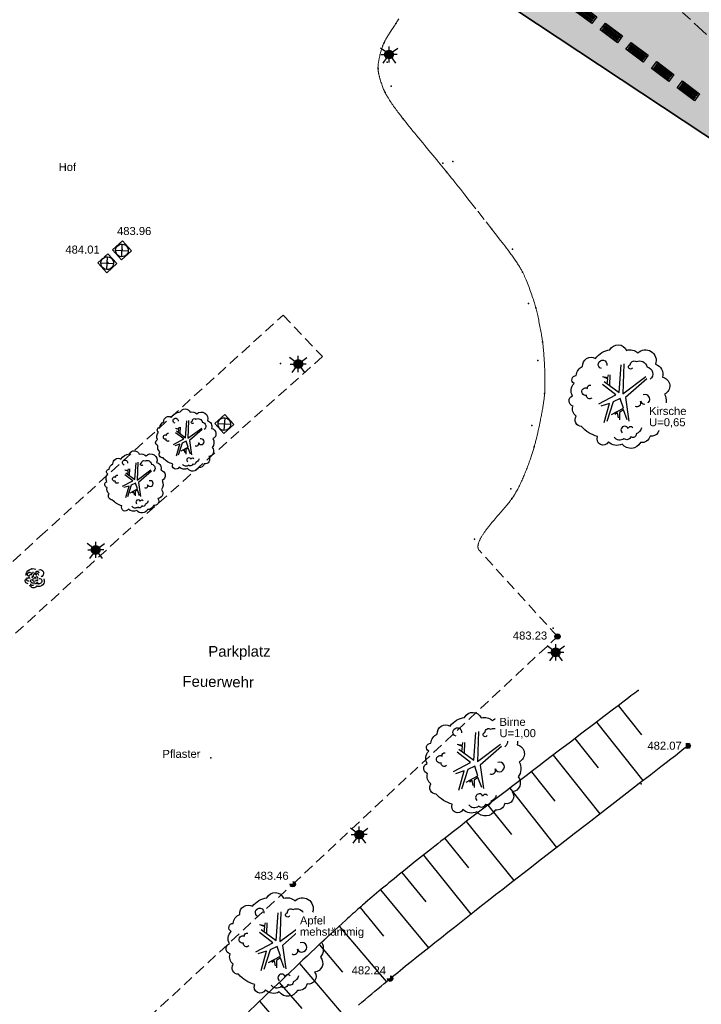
# Model space of a CAD drawing. Header units: metres. Extents: x 32314623 to 32316932, y 5614378 to 5615384.
# Tile 16 of 35: x 32316166 to 32316198, y 5614948 to 5614994. Entities that reach past the tile are written whole.
import ezdxf

# ---------------------------------------------------------------- set-up
doc = ezdxf.new("R2010")
doc.units = ezdxf.units.M
for name, pattern in [('1', [0]), ('12', [0]), ('20', [1.5, 0.5, -0.25, 0.5, -0.25])]:
    doc.linetypes.add(name, pattern=pattern)
doc.layers.get('0').update_dxf_attribs({"color": 1, "linetype": 'CONTINUOUS'})
for name, color, linetype in [('alte Grenzen', 7, 'CONTINUOUS'), ('B-Plan', 7, 'CONTINUOUS'), ('Beleuchtung', 7, 'CONTINUOUS'), ('Bäume Stäucher', 7, 'CONTINUOUS'), ('Diverses', 7, 'CONTINUOUS'), ('Ebene 1', 7, 'CONTINUOUS'), ('Fahrbahn', 7, 'CONTINUOUS'), ('Höhenpunkte', 7, 'CONTINUOUS'), ('Höhentexte', 7, 'CONTINUOUS'), ('Texte zu Fahrbahn - Toptexte', 7, 'CONTINUOUS'), ('vorhandene Straße', 7, 'CONTINUOUS'), ('WS  GS  Hydrant  Gulli  usw', 7, 'CONTINUOUS')]:
    doc.layers.add(name, color=color, linetype=linetype)
doc.styles.add('n', font='Arial.ttf')
doc.styles.add('Whs ...   Eigentümer', font='Arial.ttf')

# ---------------------------------------------------------------- blocks, each defined once
blk = doc.blocks.new('S4')
at = {"color": 7}
for points in [[(-0.5, 0.5), (0.5, 0.5), (0.5, -0.5)], [(-0.5, 0.5), (-0.5, -0.5)], [(-0.5, -0.5), (0.5, -0.5)]]:
    blk.add_lwpolyline(points, dxfattribs=at)
at = {"color": 0, "lineweight": -2}
blk.add_lwpolyline([(0.408503, -0.23585, -0.577350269), (-0.408503, -0.23585, -0.577350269), (0, 0.471699, -0.577350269)], format="xyb", close=True, dxfattribs=at)
for points in [[(0.333542, 0.333542), (-0.333542, -0.333542)], [(0.333542, -0.333542), (-0.333542, 0.333542)]]:
    blk.add_lwpolyline(points, dxfattribs=at)
blk = doc.blocks.new('S5')
at = {"true_color": 0xff7300}
blk.add_hatch(color=30, dxfattribs=at).paths.add_polyline_path([(0.2, 0), (0.193185, -0.051764), (0.173205, -0.1), (0.141421, -0.141421), (0.1, -0.173205), (0.051764, -0.193185), (0, -0.2), (-0.051764, -0.193185), (-0.1, -0.173205), (-0.141421, -0.141421), (-0.173205, -0.1), (-0.193185, -0.051764), (-0.2, 0), (-0.193185, 0.051764), (-0.173205, 0.1), (-0.141421, 0.141421), (-0.1, 0.173205), (-0.051764, 0.193185), (0, 0.2), (0.051764, 0.193185), (0.1, 0.173205), (0.141421, 0.141421), (0.173205, 0.1), (0.193185, 0.051764)], flags=0)
at = {"color": 0, "lineweight": -2}
for points in [[(-0.16, 0.12), (-0.4, 0.3)], [(-0.375, 0), (-0.2, 0)], [(0, 0.2), (0, 0.375)], [(0.16, 0.12), (0.4, 0.3)], [(0.375, 0), (0.2, 0)], [(-0.12, -0.16), (-0.3, -0.4)], [(0, -0.375), (0, -0.2)], [(0.12, -0.16), (0.3, -0.4)]]:
    blk.add_lwpolyline(points, dxfattribs=at)
blk.add_lwpolyline([(0.173205, -0.1, -0.577350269), (-0.173205, -0.1, -0.577350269), (0, 0.2, -0.577350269)], format="xyb", close=True, dxfattribs=at)
blk = doc.blocks.new('S56')
at = {"color": 0, "lineweight": -2}
for points in [[(-0.425, 0.1, -0.550634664), (0.025, 0.4)], [(-0.275, -0.15, -1.379303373), (-0.3, 0)], [(-0.325, 0.075, -0.80737197), (-0.2, 0.25)], [(-0.225, -0.025, -0.997345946), (-0.15, 0.15)], [(-0.1, 0.275, -0.615619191), (-0.2, 0.2)], [(-0.125, 0, -2.005855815), (-0.075, 0.025)], [(-0.075, 0.075, -1.552292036), (0.05, 0.1)], [(-0.05, 0.2, -0.677464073), (0.15, 0.125)], [(0.025, 0.3, -0.542783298), (0.175, 0.225)], [(0.05, 0.05, -1.166848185), (0.075, -0.025)], [(0.175, 0.375, -0.998819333), (0.275, 0.05)], [(-0.325, -0.275, -0.646602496), (-0.425, -0.05)], [(0.075, -0.4, -0.548311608), (-0.25, -0.35)], [(-0.025, -0.225, -0.989883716), (-0.175, -0.075)], [(-0.075, -0.325, -0.965521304), (-0.2, -0.275)], [(0, -0.15, -1.325164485), (-0.05, -0.025)], [(0, -0.3, -1.437850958), (0.075, -0.3)], [(0.1, -0.075, -2.005855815), (0.05, -0.1)], [(0.175, -0.025, -1.974146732), (0.075, -0.2)], [(0.4, -0.05, -0.743259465), (0.075, -0.375)]]:
    blk.add_lwpolyline(points, format="xyb", dxfattribs=at)
blk.add_lwpolyline([(0.021651, -0.0125, -0.577350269), (-0.021651, -0.0125, -0.577350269), (0, 0.025, -0.577350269)], format="xyb", close=True, dxfattribs=at)
for p in [(-0.275, 0.25), (-0.15, 0.425), (0.325, 0.075), (0.175, -0.275)]:
    blk.add_point(p, dxfattribs=at)
blk = doc.blocks.new('S107')
at = {"lineweight": -2}
blk.add_hatch(color=0, dxfattribs=at).paths.add_polyline_path([(0.5, 0), (0.489765, -0.100649), (0.459479, -0.197178), (0.410382, -0.285634), (0.344483, -0.362396), (0.264482, -0.424322), (0.173653, -0.468876), (0.075714, -0.494234), (-0.025325, -0.499358), (-0.125326, -0.484039), (-0.220197, -0.448902), (-0.306053, -0.395388), (-0.379379, -0.325686), (-0.437173, -0.242651), (-0.47707, -0.149682), (-0.497435, -0.050584), (-0.497435, 0.050584), (-0.47707, 0.149682), (-0.437173, 0.242651), (-0.379379, 0.325686), (-0.306053, 0.395388), (-0.220197, 0.448902), (-0.125326, 0.484039), (-0.025325, 0.499358), (0.075714, 0.494234), (0.173653, 0.468876), (0.264482, 0.424322), (0.344483, 0.362396), (0.410382, 0.285634), (0.459479, 0.197178), (0.489765, 0.100649)], flags=0)
at = {"color": 0, "lineweight": -2}
blk.add_lwpolyline([(0.433013, -0.25, -0.5773502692), (-0.433013, -0.25, -0.5773502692), (0, 0.5, -0.5773502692)], format="xyb", close=True, dxfattribs=at)
blk = doc.blocks.new('S115')
at = {"color": 92, "true_color": 0x00cd00}
blk.add_lwpolyline([(0.38, 0.18, -0.720322), (0.4, 0.02, -0.293105), (0.39, -0.12, -0.60356), (0.335, -0.26, -0.682674), (0.265, -0.37, -0.389231), (0.175, -0.43, -0.560861), (0.005, -0.445, -0.33185), (-0.125, -0.425, -0.983969), (-0.225, -0.375, -0.154039), (-0.375, -0.28, -0.618334), (-0.425, -0.185, -0.323718), (-0.455, -0.09, -0.727182), (-0.46, 0.005, -0.3406), (-0.445, 0.12, -0.78117), (-0.425, 0.195, -0.280586), (-0.365, 0.28, -0.603026), (-0.245, 0.355, -0.210061), (-0.11, 0.435, -0.647135), (0.045, 0.43, -0.293004), (0.15, 0.405, -0.808724), (0.315, 0.3, -0.423577)], format="xyb", close=True, dxfattribs=at)
for points in [[(-0.19, 0.26, -2.311325), (-0.14, 0.29)], [(0.1, 0.265, -1.589785), (0.08, 0.295, -0.618917), (0.135, 0.325, -0.49854), (0.235, 0.275, -0.65059), (0.265, 0.16)], [(-0.28, -0.015, -0.683441), (-0.33, 0.01, -1.429021), (-0.32, 0.075, -0.554902), (-0.29, 0.105)], [(0.125, -0.09, 0.752735), (0.175, -0.045, 2.3423), (0.2, 0.015)], [(0.185, -0.295, -0.230204), (0.135, -0.35, -0.683441), (0.085, -0.375, -0.556841), (0.02, -0.395, -0.46095), (-0.07, -0.38)], [(0.105, -0.295, 0.635794), (0.06, -0.3, 1.273144), (0.005, -0.34)]]:
    blk.add_lwpolyline(points, format="xyb", dxfattribs=at)
at = {"color": 34}
for points in [[(-0.165, 0.14), (-0.025, 0.035), (-0.005, 0.295)], [(0.02, 0.305), (0.01, 0.025), (0.225, 0.185)], [(-0.18, 0.185), (-0.13, 0.175), (-0.125, 0.2)], [(-0.11, 0.2), (-0.115, 0.105)], [(-0.215, -0.07), (-0.055, 0.015), (-0.18, 0.11)], [(-0.135, 0.115), (-0.13, 0.165), (-0.165, 0.175)], [(0.235, 0.165), (0.035, -0.01), (0.065, -0.23)], [(-0.165, -0.245), (-0.115, -0.065), (-0.195, -0.09)], [(-0.095, -0.17), (0.015, -0.11), (-0.015, -0.02), (-0.08, -0.05), (-0.14, -0.235)], [(-0.03, -0.2), (-0.04, -0.155), (-0.065, -0.17)], [(0.05, -0.22), (0.015, -0.125), (-0.02, -0.15), (-0.02, -0.22)]]:
    blk.add_lwpolyline(points, dxfattribs=at)
blk = doc.blocks.new('*X52')
at = {"color": 7, "linetype": '12', "lineweight": 25}
for p, q in [((32316193.989933, 5614962.155928), (32316195.067367, 5614960.792642)), ((32316192.978314, 5614961.383478), (32316195.139388, 5614958.649055)), ((32316191.966695, 5614960.611029), (32316193.049605, 5614959.240815)), ((32316190.955077, 5614959.838579), (32316193.125642, 5614957.092147)), ((32316189.943458, 5614959.06613), (32316191.031113, 5614957.689911)), ((32316188.931839, 5614958.29368), (32316191.111895, 5614955.535239)), ((32316187.906294, 5614957.510596), (32316189.011723, 5614956.13838)), ((32316186.894675, 5614956.737743), (32316189.111294, 5614953.986159)), ((32316185.89438, 5614955.950834), (32316187.003006, 5614954.574648)), ((32316184.894085, 5614955.163924), (32316187.111972, 5614952.410766)), ((32316183.879119, 5614954.360379), (32316185.002605, 5614952.997153)), ((32316182.896307, 5614953.551872), (32316185.126248, 5614950.846088)), ((32316181.932597, 5614952.720187), (32316183.034246, 5614951.38346)), ((32316180.966718, 5614951.853054), (32316183.163926, 5614949.255541)), ((32316180.034296, 5614950.984794), (32316181.111186, 5614949.711706)), ((32316179.101873, 5614950.116533), (32316181.218889, 5614947.613822)), ((32316178.159755, 5614949.228887), (32316179.211391, 5614948.014627)), ((32316177.236477, 5614948.351018), (32316179.303951, 5614945.963829)), ((32316176.313198, 5614947.473148), (32316177.329393, 5614946.299808)), ((32316175.378322, 5614946.584251), (32316177.399045, 5614944.299434)), ((32316174.455439, 5614945.706758), (32316175.448057, 5614944.584412)), ((32316173.519826, 5614944.843659), (32316175.48367, 5614942.623153)), ((32316172.579012, 5614943.986439), (32316173.554817, 5614942.883103)), ((32316171.62543, 5614943.143656), (32316173.577574, 5614940.936382)), ((32316170.671011, 5614942.301821), (32316171.647768, 5614941.197408)), ((32316169.716591, 5614941.459986), (32316171.671477, 5614939.24961)), ((32316168.757032, 5614940.613617), (32316169.740367, 5614939.512254)), ((32316167.802596, 5614939.771767), (32316169.770645, 5614937.567497)), ((32316166.84816, 5614938.929917), (32316167.832874, 5614937.82701))]:
    blk.add_line(p, q, dxfattribs=at)
blk = doc.blocks.new('S157')
at = {"lineweight": -2}
blk.add_hatch(color=0, dxfattribs=at).paths.add_polyline_path([(-0.5, 0.2), (0.5, 0.2), (0.5, -0.2), (-0.5, -0.2)], flags=0)
at = {"color": 0, "lineweight": -2}
blk.add_lwpolyline([(0.5, -0.2), (-0.5, -0.2), (-0.5, 0.2), (0.5, 0.2)], close=True, dxfattribs=at)
for points in [[(0.45, 0.15), (-0.45, 0.15)], [(-0.45, 0.1), (0.45, 0.1)], [(0.45, 0.05), (-0.45, 0.05)], [(0.45, 0), (-0.45, 0)], [(-0.45, -0.05), (0.45, -0.05)], [(0.45, -0.1), (-0.45, -0.1)], [(-0.45, -0.15), (0.45, -0.15)]]:
    blk.add_lwpolyline(points, dxfattribs=at)

msp = doc.modelspace()

# ---------------------------------------------------------------- hatches: boundary and pattern name
at = {"layer": 'vorhandene Straße', "lineweight": 25, "true_color": 0xe6d499}
msp.add_hatch(color=41, dxfattribs=at).paths.add_polyline_path([(32316248.899, 5614963.565), (32316232.266, 5614969.855), (32316209.689, 5614981.07), (32316182.42, 5614999.149), (32316148.272, 5615021.732), (32316125.8, 5615020.714), (32316148.783, 5615060.967), (32316152.019, 5615055.632), (32316176.673, 5615036.53), (32316193.642, 5615020.412), (32316201.922, 5615012.582), (32316214.848, 5615000.947), (32316227.755, 5614991.008), (32316238.779, 5614985.197), (32316249.956, 5614981.962), (32316259.599, 5614982.082), (32316272.394, 5614977.01), (32316325.551, 5614986.281), (32316325.678, 5614985.587), (32316333.829, 5614987.207), (32316347.535, 5614992.765), (32316357.513, 5614994.533), (32316362.515, 5614994.991), (32316368.405, 5614994.893), (32316377.438, 5614994.746), (32316385.933, 5614996.142), (32316413.987, 5615000.837), (32316433.958, 5615003.669), (32316452.681, 5615005.329), (32316468.607, 5615005.951), (32316482.947, 5615006.081), (32316496.281, 5615006.133), (32316495.479, 5615007.076), (32316512.451, 5615007.062), (32316532.432, 5615007.073), (32316552.454, 5615007.028), (32316571.314, 5615007.017), (32316586.669, 5615007.002), (32316643.482, 5615006.938), (32316662.994, 5615007.109), (32316681.896, 5615008.01), (32316697.996, 5615011.012), (32316703.398, 5615013.144), (32316710.935, 5615017.323), (32316711.216, 5615016.841), (32316714.752, 5615019.63), (32316718.107, 5615021.658), (32316722.909, 5615025.568), (32316730.267, 5615032.72), (32316739.997, 5615042.134), (32316754.547, 5615057.436), (32316762.617, 5615070.113), (32316772.382, 5615090.826), (32316780.263, 5615106.063), (32316787.208, 5615115.185), (32316793.331, 5615120.339), (32316808.752, 5615128.204), (32316823.214, 5615132.685), (32316841.884, 5615132.341), (32316859.883, 5615124.593), (32316873.933, 5615118.489), (32316876.688, 5615117.29), (32316893.904, 5615109.813), (32316907.944, 5615105.074), (32316916.757, 5615103.47), (32316924.936, 5615104.034), (32316931.923, 5615107.995), (32316921.083, 5615086.486), (32316911.008, 5615090.968), (32316905.887, 5615093.048), (32316890.069, 5615099.622), (32316864.468, 5615110.193), (32316853.49, 5615114.684), (32316850.802, 5615115.785), (32316847.763, 5615116.613), (32316840.534, 5615119.516), (32316831.036, 5615119.246), (32316820.093, 5615118.873), (32316813.326, 5615117.599), (32316806.093, 5615114.922), (32316803.483, 5615113.291), (32316799.131, 5615111.587), (32316794.695, 5615107.805), (32316789.978, 5615103.004), (32316786.42, 5615097.946), (32316780.951, 5615086.953), (32316771.323, 5615065.164), (32316765.134, 5615054.421), (32316754.562, 5615041.971), (32316727.099, 5615016.319), (32316716.146, 5615008.384), (32316708.607, 5615003.644), (32316708.003, 5615002.577), (32316706.682, 5615001.832), (32316687.021, 5614996.812), (32316683.476, 5614997.735), (32316682.935, 5614996.777), (32316678.701, 5614989.254), (32316664.566, 5614995.556), (32316642.134, 5614995.435), (32316618.953, 5614995.414), (32316584.728, 5614995.34), (32316563.738, 5614995.293), (32316529.979, 5614995.284), (32316513.653, 5614995.243), (32316513.233, 5614995.24), (32316495.149, 5614995.007), (32316495.258, 5614995.704), (32316477.089, 5614995.61), (32316476.955, 5614994.775), (32316459.27, 5614994.582), (32316442.128, 5614989.947), (32316422.308, 5614987.379), (32316405.285, 5614987.64), (32316378.584, 5614982.829), (32316350.037, 5614977.743), (32316292.224, 5614968.161), (32316254.36, 5614961.499)], flags=0)

# ---------------------------------------------------------------- linework, layer by layer
at = {"layer": 'alte Grenzen', "color": 7, "linetype": '1', "lineweight": 35}
msp.add_line((32316182.42, 5614999.149), (32316200.041, 5614987.466), dxfattribs=at)
at = {"layer": 'Diverses', "color": 7, "true_color": 0xffffff}
for p in [(32316183.607, 5614994.002), (32316183.207, 5614992.197), (32316183.385, 5614991.073), (32316185.793, 5614987.479, 483.507), (32316186.267, 5614987.56), (32316189.045, 5614983.471), (32316189.797, 5614980.929), (32316190.231, 5614978.274), (32316178.224, 5614978.126), (32316189.952, 5614975.237), (32316188.967, 5614972.279), (32316187.284, 5614969.932), (32316190.951, 5614965.764), (32316174.963, 5614959.716), (32316195.057, 5614958.508)]:
    msp.add_point(p, dxfattribs=at)
at = {"layer": 'Ebene 1', "color": 7, "true_color": 0xffffff}
for p in [(32316170.822, 5614983.446, 483.962), (32316170.158, 5614982.85, 484.013)]:
    msp.add_point(p, dxfattribs=at)
at = {"layer": 'Fahrbahn', "color": 7, "linetype": '20', "lineweight": 18}
msp.add_lwpolyline([(32316183.743, 5614994.216), (32316183.714, 5614994.169), (32316183.686, 5614994.126), (32316183.659, 5614994.082), (32316183.632, 5614994.04), (32316183.607, 5614994.002), (32316183.57, 5614993.946), (32316183.525, 5614993.877), (32316183.475, 5614993.801), (32316183.425, 5614993.725), (32316183.37, 5614993.643), (32316183.317, 5614993.56), (32316183.291, 5614993.518), (32316183.265, 5614993.477), (32316183.239, 5614993.436), (32316183.214, 5614993.395), (32316183.19, 5614993.355), (32316183.167, 5614993.316), (32316183.144, 5614993.277), (32316183.123, 5614993.24), (32316183.104, 5614993.205), (32316183.094, 5614993.188), (32316183.085, 5614993.171), (32316183.077, 5614993.155), (32316183.069, 5614993.138), (32316183.061, 5614993.123), (32316183.054, 5614993.108), (32316183.046, 5614993.09), (32316183.037, 5614993.071), (32316183.029, 5614993.051), (32316183.02, 5614993.03), (32316183.012, 5614993.009), (32316183.003, 5614992.986), (32316182.994, 5614992.964), (32316182.986, 5614992.94), (32316182.977, 5614992.916), (32316182.969, 5614992.891), (32316182.96, 5614992.866), (32316182.952, 5614992.84), (32316182.943, 5614992.814), (32316182.935, 5614992.787), (32316182.927, 5614992.76), (32316182.919, 5614992.733), (32316182.911, 5614992.705), (32316182.903, 5614992.677), (32316182.895, 5614992.649), (32316182.887, 5614992.62), (32316182.88, 5614992.592), (32316182.872, 5614992.563), (32316182.865, 5614992.534), (32316182.858, 5614992.505), (32316182.851, 5614992.476), (32316182.845, 5614992.447), (32316182.838, 5614992.418), (32316182.832, 5614992.389), (32316182.826, 5614992.36), (32316182.82, 5614992.332), (32316182.815, 5614992.303), (32316182.81, 5614992.275), (32316182.805, 5614992.247), (32316182.8, 5614992.219), (32316182.796, 5614992.192), (32316182.792, 5614992.165), (32316182.788, 5614992.138), (32316182.785, 5614992.112), (32316182.782, 5614992.087), (32316182.779, 5614992.061), (32316182.777, 5614992.036), (32316182.775, 5614992.013), (32316182.774, 5614991.989), (32316182.773, 5614991.966), (32316182.772, 5614991.944), (32316182.772, 5614991.923), (32316182.772, 5614991.902), (32316182.773, 5614991.883), (32316182.774, 5614991.865), (32316182.775, 5614991.846), (32316182.778, 5614991.826), (32316182.78, 5614991.806), (32316182.783, 5614991.785), (32316182.786, 5614991.764), (32316182.789, 5614991.742), (32316182.793, 5614991.72), (32316182.798, 5614991.697), (32316182.802, 5614991.674), (32316182.807, 5614991.65), (32316182.812, 5614991.626), (32316182.818, 5614991.602), (32316182.824, 5614991.577), (32316182.83, 5614991.552), (32316182.836, 5614991.527), (32316182.843, 5614991.501), (32316182.85, 5614991.476), (32316182.857, 5614991.45), (32316182.864, 5614991.424), (32316182.872, 5614991.398), (32316182.879, 5614991.372), (32316182.887, 5614991.346), (32316182.895, 5614991.32), (32316182.911, 5614991.268), (32316182.929, 5614991.216), (32316182.946, 5614991.165), (32316182.964, 5614991.114), (32316182.982, 5614991.065), (32316183, 5614991.018), (32316183.018, 5614990.972), (32316183.036, 5614990.927), (32316183.053, 5614990.886), (32316183.062, 5614990.866), (32316183.071, 5614990.847), (32316183.079, 5614990.828), (32316183.088, 5614990.81), (32316183.096, 5614990.792), (32316183.104, 5614990.776), (32316183.115, 5614990.755), (32316183.126, 5614990.733), (32316183.139, 5614990.71), (32316183.151, 5614990.688), (32316183.164, 5614990.664), (32316183.179, 5614990.639), (32316183.193, 5614990.615), (32316183.208, 5614990.589), (32316183.224, 5614990.564), (32316183.24, 5614990.538), (32316183.257, 5614990.511), (32316183.274, 5614990.484), (32316183.309, 5614990.43), (32316183.346, 5614990.375), (32316183.384, 5614990.318), (32316183.423, 5614990.261), (32316183.463, 5614990.204), (32316183.503, 5614990.147), (32316183.543, 5614990.09), (32316183.584, 5614990.033), (32316183.625, 5614989.978), (32316183.665, 5614989.922), (32316183.705, 5614989.868), (32316183.744, 5614989.817), (32316183.782, 5614989.766), (32316183.819, 5614989.717), (32316183.854, 5614989.671), (32316183.888, 5614989.626), (32316183.92, 5614989.585), (32316183.949, 5614989.548), (32316184.011, 5614989.469), (32316184.08, 5614989.381), (32316184.156, 5614989.286), (32316184.232, 5614989.191), (32316184.315, 5614989.09), (32316184.401, 5614988.984), (32316184.488, 5614988.877), (32316184.579, 5614988.767), (32316184.672, 5614988.654), (32316184.765, 5614988.541), (32316184.86, 5614988.426), (32316184.956, 5614988.31), (32316185.146, 5614988.08), (32316185.337, 5614987.85), (32316185.512, 5614987.64), (32316185.599, 5614987.534), (32316185.682, 5614987.433), (32316185.76, 5614987.34), (32316185.837, 5614987.246), (32316185.908, 5614987.159), (32316185.97, 5614987.082), (32316186.038, 5614986.999), (32316186.113, 5614986.906), (32316186.194, 5614986.804), (32316186.275, 5614986.703), (32316186.362, 5614986.593), (32316186.454, 5614986.478), (32316186.636, 5614986.248), (32316186.834, 5614985.997), (32316187.032, 5614985.745), (32316187.427, 5614985.241), (32316187.822, 5614984.736), (32316188.087, 5614984.399), (32316188.183, 5614984.277), (32316188.303, 5614984.125), (32316188.434, 5614983.957), (32316188.499, 5614983.873), (32316188.567, 5614983.785), (32316188.636, 5614983.695), (32316188.705, 5614983.604), (32316188.775, 5614983.512), (32316188.844, 5614983.419), (32316188.878, 5614983.372), (32316188.913, 5614983.326), (32316188.947, 5614983.279), (32316188.981, 5614983.233), (32316189.014, 5614983.186), (32316189.047, 5614983.14), (32316189.08, 5614983.094), (32316189.112, 5614983.048), (32316189.144, 5614983.003), (32316189.175, 5614982.958), (32316189.206, 5614982.913), (32316189.235, 5614982.87), (32316189.265, 5614982.826), (32316189.293, 5614982.783), (32316189.32, 5614982.741), (32316189.347, 5614982.699), (32316189.373, 5614982.658), (32316189.398, 5614982.618), (32316189.422, 5614982.578), (32316189.445, 5614982.539), (32316189.466, 5614982.502), (32316189.488, 5614982.465), (32316189.507, 5614982.429), (32316189.525, 5614982.395), (32316189.538, 5614982.371), (32316189.551, 5614982.344), (32316189.564, 5614982.316), (32316189.578, 5614982.288), (32316189.591, 5614982.259), (32316189.605, 5614982.228), (32316189.619, 5614982.197), (32316189.633, 5614982.165), (32316189.648, 5614982.132), (32316189.662, 5614982.098), (32316189.677, 5614982.064), (32316189.691, 5614982.028), (32316189.72, 5614981.958), (32316189.75, 5614981.883), (32316189.78, 5614981.807), (32316189.809, 5614981.73), (32316189.839, 5614981.652), (32316189.867, 5614981.573), (32316189.896, 5614981.494), (32316189.924, 5614981.415), (32316189.951, 5614981.338), (32316189.977, 5614981.26), (32316190.003, 5614981.184), (32316190.027, 5614981.11), (32316190.05, 5614981.037), (32316190.072, 5614980.967), (32316190.092, 5614980.902), (32316190.112, 5614980.837), (32316190.129, 5614980.776), (32316190.143, 5614980.722), (32316190.156, 5614980.674), (32316190.17, 5614980.618), (32316190.185, 5614980.559), (32316190.199, 5614980.499), (32316190.214, 5614980.434), (32316190.229, 5614980.366), (32316190.244, 5614980.298), (32316190.259, 5614980.227), (32316190.274, 5614980.155), (32316190.289, 5614980.082), (32316190.305, 5614980.008), (32316190.319, 5614979.933), (32316190.334, 5614979.859), (32316190.348, 5614979.784), (32316190.362, 5614979.712), (32316190.375, 5614979.639), (32316190.388, 5614979.567), (32316190.4, 5614979.499), (32316190.412, 5614979.43), (32316190.423, 5614979.365), (32316190.432, 5614979.304), (32316190.442, 5614979.243), (32316190.45, 5614979.187), (32316190.457, 5614979.137), (32316190.462, 5614979.1), (32316190.467, 5614979.06), (32316190.472, 5614979.018), (32316190.477, 5614978.976), (32316190.482, 5614978.933), (32316190.486, 5614978.887), (32316190.491, 5614978.841), (32316190.495, 5614978.794), (32316190.5, 5614978.745), (32316190.504, 5614978.696), (32316190.509, 5614978.646), (32316190.513, 5614978.594), (32316190.521, 5614978.491), (32316190.528, 5614978.383), (32316190.535, 5614978.272), (32316190.542, 5614978.162), (32316190.548, 5614978.049), (32316190.552, 5614977.936), (32316190.555, 5614977.88), (32316190.557, 5614977.823), (32316190.559, 5614977.767), (32316190.561, 5614977.711), (32316190.563, 5614977.655), (32316190.564, 5614977.6), (32316190.565, 5614977.544), (32316190.566, 5614977.49), (32316190.567, 5614977.436), (32316190.568, 5614977.382), (32316190.568, 5614977.329), (32316190.569, 5614977.277), (32316190.569, 5614977.226), (32316190.569, 5614977.175), (32316190.568, 5614977.126), (32316190.567, 5614977.077), (32316190.567, 5614977.029), (32316190.565, 5614976.983), (32316190.564, 5614976.938), (32316190.562, 5614976.894), (32316190.56, 5614976.852), (32316190.558, 5614976.81), (32316190.556, 5614976.77), (32316190.553, 5614976.732), (32316190.55, 5614976.693), (32316190.546, 5614976.65), (32316190.541, 5614976.606), (32316190.537, 5614976.562), (32316190.531, 5614976.516), (32316190.525, 5614976.467), (32316190.519, 5614976.419), (32316190.512, 5614976.369), (32316190.504, 5614976.317), (32316190.497, 5614976.266), (32316190.489, 5614976.213), (32316190.48, 5614976.159), (32316190.471, 5614976.104), (32316190.462, 5614976.049), (32316190.453, 5614975.993), (32316190.443, 5614975.936), (32316190.433, 5614975.879), (32316190.422, 5614975.821), (32316190.412, 5614975.763), (32316190.401, 5614975.705), (32316190.389, 5614975.647), (32316190.378, 5614975.588), (32316190.367, 5614975.529), (32316190.355, 5614975.47), (32316190.331, 5614975.353), (32316190.307, 5614975.235), (32316190.282, 5614975.121), (32316190.257, 5614975.006), (32316190.232, 5614974.895), (32316190.207, 5614974.788), (32316190.182, 5614974.681), (32316190.157, 5614974.58), (32316190.133, 5614974.487), (32316190.121, 5614974.44), (32316190.109, 5614974.395), (32316190.098, 5614974.353), (32316190.087, 5614974.31), (32316190.076, 5614974.27), (32316190.065, 5614974.232), (32316190.054, 5614974.193), (32316190.042, 5614974.152), (32316190.029, 5614974.109), (32316190.016, 5614974.066), (32316190.002, 5614974.021), (32316189.987, 5614973.974), (32316189.973, 5614973.928), (32316189.957, 5614973.88), (32316189.941, 5614973.83), (32316189.924, 5614973.78), (32316189.907, 5614973.729), (32316189.889, 5614973.677), (32316189.871, 5614973.625), (32316189.852, 5614973.572), (32316189.833, 5614973.518), (32316189.813, 5614973.464), (32316189.793, 5614973.409), (32316189.773, 5614973.354), (32316189.752, 5614973.299), (32316189.731, 5614973.243), (32316189.709, 5614973.187), (32316189.687, 5614973.131), (32316189.664, 5614973.075), (32316189.641, 5614973.018), (32316189.618, 5614972.962), (32316189.595, 5614972.906), (32316189.571, 5614972.85), (32316189.547, 5614972.794), (32316189.523, 5614972.739), (32316189.498, 5614972.684), (32316189.474, 5614972.629), (32316189.449, 5614972.574), (32316189.423, 5614972.521), (32316189.398, 5614972.467), (32316189.372, 5614972.415), (32316189.346, 5614972.363), (32316189.321, 5614972.312), (32316189.294, 5614972.261), (32316189.268, 5614972.212), (32316189.242, 5614972.163), (32316189.215, 5614972.116), (32316189.189, 5614972.07), (32316189.175, 5614972.047), (32316189.162, 5614972.025), (32316189.149, 5614972.003), (32316189.135, 5614971.981), (32316189.122, 5614971.96), (32316189.109, 5614971.939), (32316189.095, 5614971.918), (32316189.082, 5614971.897), (32316189.068, 5614971.877), (32316189.055, 5614971.857), (32316189.042, 5614971.838), (32316189.028, 5614971.819), (32316189.014, 5614971.798), (32316188.998, 5614971.777), (32316188.982, 5614971.755), (32316188.965, 5614971.733), (32316188.948, 5614971.711), (32316188.93, 5614971.688), (32316188.894, 5614971.642), (32316188.854, 5614971.593), (32316188.813, 5614971.543), (32316188.771, 5614971.493), (32316188.727, 5614971.441), (32316188.681, 5614971.387), (32316188.635, 5614971.334), (32316188.587, 5614971.279), (32316188.539, 5614971.222), (32316188.49, 5614971.166), (32316188.44, 5614971.109), (32316188.39, 5614971.051), (32316188.34, 5614970.993), (32316188.289, 5614970.934), (32316188.239, 5614970.875), (32316188.189, 5614970.816), (32316188.139, 5614970.757), (32316188.09, 5614970.697), (32316188.041, 5614970.638), (32316187.993, 5614970.579), (32316187.946, 5614970.52), (32316187.923, 5614970.491), (32316187.9, 5614970.461), (32316187.878, 5614970.432), (32316187.856, 5614970.403), (32316187.834, 5614970.374), (32316187.813, 5614970.345), (32316187.792, 5614970.317), (32316187.771, 5614970.288), (32316187.751, 5614970.26), (32316187.731, 5614970.232), (32316187.712, 5614970.204), (32316187.694, 5614970.176), (32316187.675, 5614970.148), (32316187.657, 5614970.121), (32316187.641, 5614970.094), (32316187.624, 5614970.067), (32316187.608, 5614970.04), (32316187.593, 5614970.014), (32316187.577, 5614969.988), (32316187.563, 5614969.962), (32316187.55, 5614969.936), (32316187.537, 5614969.911), (32316187.525, 5614969.886), (32316187.514, 5614969.861), (32316187.503, 5614969.837), (32316187.493, 5614969.813), (32316187.484, 5614969.79), (32316187.475, 5614969.766), (32316187.468, 5614969.744), (32316187.461, 5614969.721), (32316187.458, 5614969.71), (32316187.455, 5614969.699), (32316187.453, 5614969.688), (32316187.45, 5614969.678), (32316187.448, 5614969.667), (32316187.446, 5614969.656), (32316187.445, 5614969.646), (32316187.443, 5614969.636), (32316187.442, 5614969.626), (32316187.441, 5614969.615), (32316187.44, 5614969.605), (32316187.439, 5614969.596), (32316187.439, 5614969.586), (32316187.439, 5614969.576), (32316187.439, 5614969.567), (32316187.44, 5614969.557), (32316187.44, 5614969.548), (32316187.441, 5614969.539), (32316187.442, 5614969.53), (32316187.444, 5614969.521), (32316187.446, 5614969.512), (32316187.447, 5614969.503), (32316187.45, 5614969.495), (32316187.452, 5614969.487), (32316187.455, 5614969.478), (32316187.458, 5614969.47), (32316187.461, 5614969.462), (32316187.465, 5614969.454), (32316187.469, 5614969.447), (32316187.473, 5614969.439), (32316187.477, 5614969.432), (32316187.482, 5614969.424), (32316187.487, 5614969.417), (32316187.492, 5614969.41), (32316187.498, 5614969.403), (32316187.504, 5614969.397)], dxfattribs=at)
at = {"layer": 'Fahrbahn', "color": 7, "true_color": 0xffffff}
for p in [(32316183.054, 5614993.108), (32316182.773, 5614991.883), (32316183.104, 5614990.776), (32316183.949, 5614989.548), (32316185.97, 5614987.082), (32316188.087, 5614984.399), (32316189.525, 5614982.395), (32316190.143, 5614980.722), (32316190.457, 5614979.137), (32316190.553, 5614976.732), (32316190.065, 5614974.232), (32316189.028, 5614971.819)]:
    msp.add_point(p, dxfattribs=at)
at = {"layer": 'WS  GS  Hydrant  Gulli  usw', "color": 7, "true_color": 0xffffff}
for p in [(32316194.918, 5614962.864), (32316182.189, 5614952.953)]:
    msp.add_point(p, dxfattribs=at)

# ---------------------------------------------------------------- block references
at = {"layer": 'B-Plan', "color": 7, "xscale": 1.0025, "yscale": 1.0025, "rotation": 323.111500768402}
for p in [(32316192.469, 5614994.463), (32316193.668, 5614993.563), (32316194.868, 5614992.662), (32316196.068, 5614991.762), (32316197.267, 5614990.861)]:
    msp.add_blockref('S157', p, dxfattribs=at)
at = {"layer": 'Beleuchtung', "color": 7, "xscale": 1.0025, "yscale": 1.0025}
for p in [(32316183.292, 5614992.557), (32316179.046, 5614978.103), (32316169.596, 5614969.422), (32316191.073, 5614964.639), (32316181.895, 5614956.128)]:
    msp.add_blockref('S5', p, dxfattribs=at)
at = {"layer": 'Bäume Stäucher', "color": 94}
for p, xscale, yscale in [((32316194.152, 5614976.592), 5, 5), ((32316173.865, 5614974.559), 3, 3), ((32316171.493, 5614972.603), 3, 3), ((32316187.366, 5614959.425), 5, 5), ((32316178.14, 5614951.006), 5, 5)]:
    msp.add_blockref('S115', p, dxfattribs=dict(at, xscale=xscale, yscale=yscale))
at = {"layer": 'Bäume Stäucher', "color": 3, "xscale": 1.0025, "yscale": 1.0025}
msp.add_blockref('S56', (32316166.765, 5614968.121), dxfattribs=at)
at = {"layer": 'Höhenpunkte', "color": 7, "xscale": 0.2525, "yscale": 0.2525}
for p in [(32316191.154, 5614965.378, 483.231), (32316197.23, 5614960.279, 482.074), (32316178.797, 5614953.821, 483.458), (32316183.34, 5614949.404, 482.24)]:
    msp.add_blockref('S107', p, dxfattribs=at)
at = {"layer": 'WS  GS  Hydrant  Gulli  usw', "color": 7, "xscale": 0.6275, "yscale": 0.6275}
for p, rotation in [((32316170.819, 5614983.408, 483.949), 222.331567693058), ((32316170.131, 5614982.813, 483.985), 222.331567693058), ((32316175.598, 5614975.301, 483.863), 41.782647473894)]:
    msp.add_blockref('S4', p, dxfattribs=dict(at, rotation=rotation))

# ---------------------------------------------------------------- texts
at = {"layer": 'Texte zu Fahrbahn - Toptexte', "color": 7, "lineweight": 25, "insert": (32316172.708, 5614959.707), "char_height": 0.375, "attachment_point": 7, "rotation": 0.1574, "line_spacing_factor": 0.84, "style": 'n', "bg_fill": 2}
msp.add_mtext('Pflaster', dxfattribs=at)

# ---------------------------------------------------------------- next in the draw order: texts
at = {"layer": 'Höhentexte', "color": 7, "lineweight": 25, "char_height": 0.375, "line_spacing_factor": 0.84, "style": 'n', "bg_fill": 2}
for s, insert, attachment_point in [('483.96', (32316170.588, 5614984.122, 483.962), 7), ('484.01', (32316169.778, 5614983.256, 484.013), 9), ('483.23', (32316190.671, 5614965.422, 483.231), 6), ('482.07', (32316196.954, 5614960.279, 482.074), 6), ('483.46', (32316178.602, 5614954.016, 483.458), 9), ('482.24', (32316183.145, 5614949.599, 482.24), 9)]:
    msp.add_mtext(s, dxfattribs=dict(at, insert=insert, attachment_point=attachment_point))
at = {"layer": 'Texte zu Fahrbahn - Toptexte', "color": 7, "lineweight": 25, "attachment_point": 7, "line_spacing_factor": 0.84, "bg_fill": 2}
for s, insert, char_height, rotation, style in [('Hof', (32316167.863, 5614987.109), 0.375, 0.1574, 'n'), ('Parkplatz', (32316174.849, 5614964.284), 0.5, 0.1574, 'n'), ('Feuerwehr', (32316173.638, 5614963.036), 0.5, 359.1578, 'Whs ...   Eigentümer')]:
    msp.add_mtext(s, dxfattribs=dict(at, insert=insert, char_height=char_height, rotation=rotation, style=style))
at = {"layer": 'Texte zu Fahrbahn - Toptexte', "color": 7, "lineweight": 25, "char_height": 0.375, "attachment_point": 7, "line_spacing_factor": 0.84, "style": 'n', "bg_fill": 2}
for s, insert in [('Kirsche\\PU=0,65', (32316195.429, 5614975.128)), ('Birne\\PU=1,00', (32316188.443, 5614960.611)), ('Apfel\\Pmehstämmig', (32316179.127, 5614951.296))]:
    msp.add_mtext(s, dxfattribs=dict(at, insert=insert))

# ---------------------------------------------------------------- next in the draw order: linework, layer by layer
at = {"layer": 'Fahrbahn', "color": 7, "linetype": '20', "lineweight": 18, "elevation": 481.524}
msp.add_lwpolyline([(32316194.224, 5614997.058), (32316197.742, 5614993.83), (32316200.808, 5614991.104), (32316207.778, 5614985.312), (32316212.992, 5614981.764), (32316219.903, 5614977.708), (32316223.82, 5614975.576), (32316228.12, 5614973.727), (32316232.9, 5614971.403)], dxfattribs=at)
at = {"layer": 'Fahrbahn', "color": 7, "linetype": '20', "lineweight": 18}
msp.add_lwpolyline([(32316178.344, 5614980.391), (32316180.182, 5614978.45), (32316170.643, 5614969.926), (32316159.716, 5614959.902), (32316158.01, 5614961.769), (32316166.988, 5614970.045)], close=True, dxfattribs=at)
msp.add_lwpolyline([(32316152.219, 5614953.593), (32316164.369, 5614940.452), (32316178.797, 5614953.821), (32316191.154, 5614965.378), (32316187.504, 5614969.397)], dxfattribs=at)
at = {"layer": 'WS  GS  Hydrant  Gulli  usw', "color": 7, "linetype": '12', "lineweight": 25}
msp.add_lwpolyline([(32316194.918, 5614962.864), (32316194.759, 5614962.74), (32316194.582, 5614962.604), (32316194.389, 5614962.456), (32316194.197, 5614962.308), (32316193.989, 5614962.149), (32316193.767, 5614961.98), (32316193.324, 5614961.642), (32316192.827, 5614961.264), (32316192.292, 5614960.859), (32316191.757, 5614960.453), (32316191.185, 5614960.019), (32316190.592, 5614959.568), (32316190.295, 5614959.343), (32316189.993, 5614959.113), (32316189.688, 5614958.881), (32316189.383, 5614958.648), (32316189.075, 5614958.413), (32316188.765, 5614958.177), (32316188.456, 5614957.94), (32316188.145, 5614957.702), (32316187.836, 5614957.464), (32316187.526, 5614957.226), (32316187.218, 5614956.988), (32316186.912, 5614956.751), (32316186.607, 5614956.515), (32316186.304, 5614956.28), (32316186.007, 5614956.048), (32316185.858, 5614955.931), (32316185.711, 5614955.816), (32316185.565, 5614955.701), (32316185.419, 5614955.587), (32316185.275, 5614955.473), (32316185.132, 5614955.361), (32316184.99, 5614955.248), (32316184.849, 5614955.137), (32316184.71, 5614955.026), (32316184.572, 5614954.916), (32316184.435, 5614954.807), (32316184.301, 5614954.699), (32316184.166, 5614954.592), (32316184.034, 5614954.485), (32316183.905, 5614954.381), (32316183.776, 5614954.276), (32316183.649, 5614954.173), (32316183.525, 5614954.072), (32316183.401, 5614953.971), (32316183.28, 5614953.871), (32316183.162, 5614953.774), (32316183.043, 5614953.676), (32316182.928, 5614953.58), (32316182.817, 5614953.487), (32316182.705, 5614953.393), (32316182.597, 5614953.302), (32316182.492, 5614953.213), (32316182.388, 5614953.124), (32316182.287, 5614953.037), (32316182.189, 5614952.953), (32316182.119, 5614952.892), (32316182.046, 5614952.828), (32316181.972, 5614952.763), (32316181.898, 5614952.698), (32316181.822, 5614952.631), (32316181.745, 5614952.562), (32316181.668, 5614952.494), (32316181.589, 5614952.423), (32316181.509, 5614952.351), (32316181.429, 5614952.279), (32316181.347, 5614952.205), (32316181.264, 5614952.13), (32316181.098, 5614951.979), (32316180.927, 5614951.823), (32316180.751, 5614951.661), (32316180.575, 5614951.5), (32316180.395, 5614951.333), (32316180.212, 5614951.162), (32316180.028, 5614950.991), (32316179.841, 5614950.816), (32316179.652, 5614950.638), (32316179.462, 5614950.46), (32316179.27, 5614950.279), (32316179.076, 5614950.096), (32316178.882, 5614949.913), (32316178.686, 5614949.728), (32316178.489, 5614949.541), (32316178.293, 5614949.355), (32316178.095, 5614949.167), (32316177.898, 5614948.979), (32316177.503, 5614948.604), (32316177.109, 5614948.228), (32316176.722, 5614947.859)], dxfattribs=at)
msp.add_polyline3d([(32316181.866, 5614948.17, 482.256), (32316182.022, 5614948.303, 482.254), (32316182.179, 5614948.435, 482.252), (32316182.332, 5614948.564, 482.251), (32316182.482, 5614948.69, 482.249), (32316182.632, 5614948.816, 482.247), (32316182.779, 5614948.939, 482.246), (32316182.922, 5614949.058, 482.244), (32316183.065, 5614949.177, 482.243), (32316183.204, 5614949.292, 482.241), (32316183.34, 5614949.404, 482.24), (32316183.453, 5614949.497, 482.239), (32316183.571, 5614949.593, 482.237), (32316183.691, 5614949.692, 482.236), (32316183.812, 5614949.791, 482.234), (32316183.936, 5614949.892, 482.233), (32316184.064, 5614949.995, 482.231), (32316184.319, 5614950.201, 482.228), (32316184.586, 5614950.417, 482.225), (32316184.865, 5614950.64, 482.222), (32316185.144, 5614950.864, 482.218), (32316185.433, 5614951.094, 482.215), (32316185.732, 5614951.331, 482.211), (32316186.03, 5614951.568, 482.208), (32316186.337, 5614951.811, 482.204), (32316186.651, 5614952.058, 482.2), (32316186.965, 5614952.306, 482.196), (32316187.285, 5614952.558, 482.192), (32316187.611, 5614952.813, 482.189), (32316187.936, 5614953.068, 482.185), (32316188.265, 5614953.326, 482.181), (32316188.598, 5614953.585, 482.177), (32316188.93, 5614953.844, 482.173), (32316189.265, 5614954.105, 482.169), (32316189.6, 5614954.366, 482.165), (32316189.935, 5614954.627, 482.161), (32316190.271, 5614954.888, 482.157), (32316190.605, 5614955.147, 482.153), (32316191.272, 5614955.665, 482.145), (32316191.934, 5614956.177, 482.137), (32316192.571, 5614956.67, 482.129), (32316193.209, 5614957.164, 482.122), (32316193.824, 5614957.639, 482.115), (32316194.398, 5614958.083, 482.108), (32316194.973, 5614958.527, 482.101), (32316195.507, 5614958.94, 482.095), (32316195.984, 5614959.31, 482.089), (32316196.223, 5614959.495, 482.086), (32316196.448, 5614959.669, 482.083), (32316196.656, 5614959.831, 482.081), (32316196.864, 5614959.993, 482.078), (32316197.056, 5614960.143, 482.076), (32316197.23, 5614960.279, 482.074)], dxfattribs=at)

# ---------------------------------------------------------------- next in the draw order: block references
at = {"layer": 'WS  GS  Hydrant  Gulli  usw', "color": 7, "true_color": 0xffffff}
msp.add_blockref('*X52', (0, 0), dxfattribs=at)

doc.saveas('drawing.dxf')
